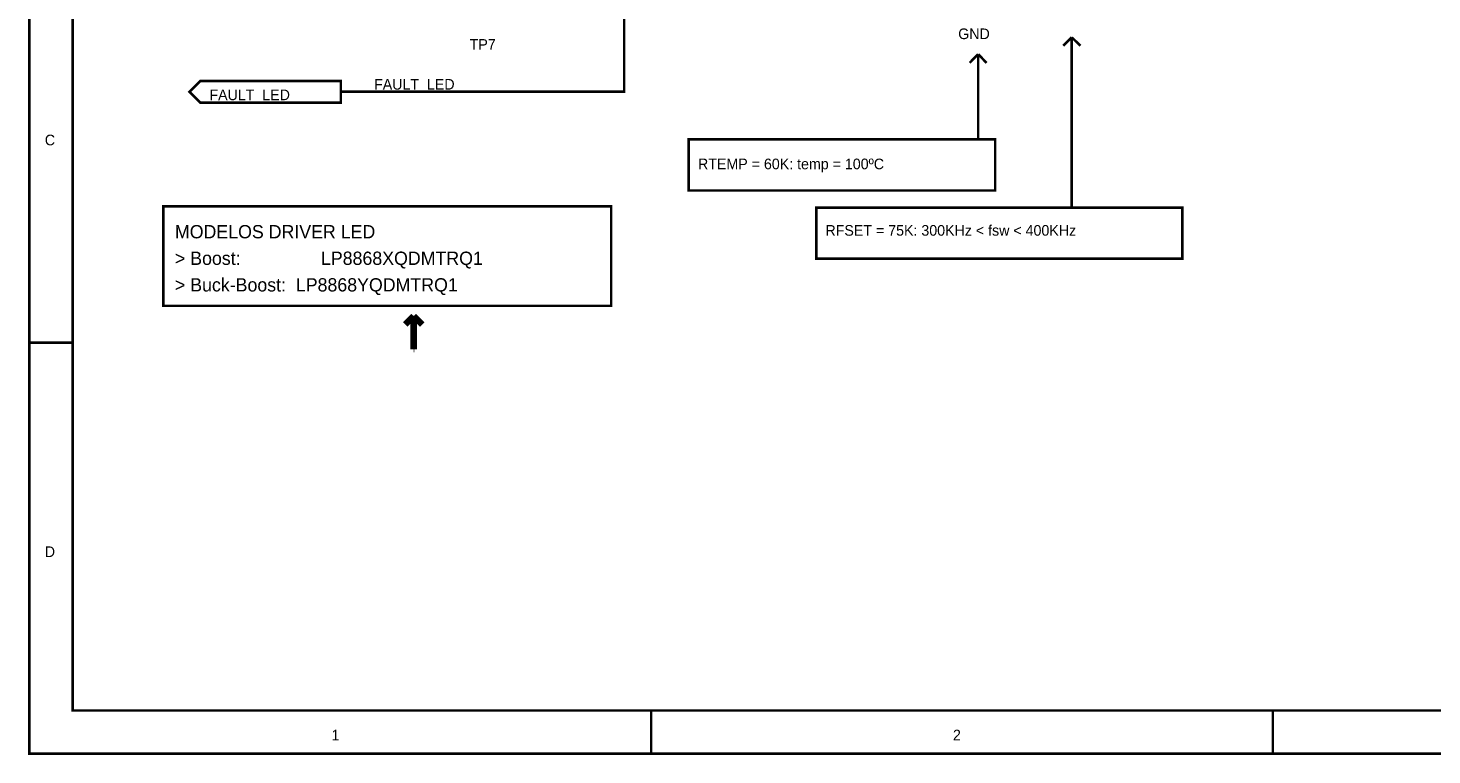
# Model space of a CAD drawing. Header units: inches. Extents: x 0 to 292, y 0 to 193.
# Tile 1 of 189: x 0 to 165, y 0 to 85. Entities that reach past the tile are written whole.
import ezdxf

# ---------------------------------------------------------------- set-up
doc = ezdxf.new("R2010")
doc.units = ezdxf.units.IN
doc.layers.add('Sheet', color=255, linetype='Continuous')

msp = doc.modelspace()

# ---------------------------------------------------------------- linework, layer by layer
at = {"layer": 'Sheet'}
for points in [[(0.06, 193.04, 0.3, 0.3, 0), (292.06, 193.04, 0.3, 0.3, 0), (292.06, 0, 0.3, 0.3, 0), (0.06, 0, 0.3, 0.3, 0), (0.06, 193.04, 0.3, 0.3, 0)], [(0.06, 193.04, 0.0991, 0.0991, 0), (0.06, 0, 0.0991, 0.0991, 0), (292.06, 0, 0.0991, 0.0991, 0), (292.06, 193.04, 0.0991, 0.0991, 0), (0.06, 193.04, 0.0991, 0.0991, 0), (0.06, 193.04, 0.0991, 0.0991, 0)], [(5.14, 187.95, 0.3, 0.3, 0), (286.98, 187.95, 0.3, 0.3, 0), (286.98, 5.07, 0.3, 0.3, 0), (5.14, 5.07, 0.3, 0.3, 0), (5.14, 187.95, 0.3, 0.3, 0)], [(5.14, 187.95, 0.0991, 0.0991, 0), (5.14, 5.07, 0.0991, 0.0991, 0), (286.98, 5.07, 0.0991, 0.0991, 0), (286.98, 187.95, 0.0991, 0.0991, 0), (5.14, 187.95, 0.0991, 0.0991, 0), (5.14, 187.95, 0.0991, 0.0991, 0)], [(20.13, 76.44, 0.3, 0.3, 0), (18.86, 77.71, 0.3, 0.3, 0), (20.13, 78.98, 0.3, 0.3, 0), (36.63, 78.98, 0.3, 0.3, 0), (36.63, 76.44, 0.3, 0.3, 0), (20.13, 76.44, 0.3, 0.3, 0)], [(20.13, 76.44, 0.0991, 0.0991, 0), (18.86, 77.71, 0.0991, 0.0991, 0), (20.13, 78.98, 0.0991, 0.0991, 0), (36.63, 78.98, 0.0991, 0.0991, 0), (36.63, 76.44, 0.0991, 0.0991, 0), (20.13, 76.44, 0.0991, 0.0991, 0)], [(77.47, 72.12, 0.3, 0.3, 0), (113.45, 72.12, 0.3, 0.3, 0), (113.45, 66.11, 0.3, 0.3, 0), (77.47, 66.11, 0.3, 0.3, 0), (77.47, 72.12, 0.3, 0.3, 0)], [(77.47, 72.12, 0.0991, 0.0991, 0), (77.47, 66.11, 0.0991, 0.0991, 0), (113.45, 66.11, 0.0991, 0.0991, 0), (113.45, 72.12, 0.0991, 0.0991, 0), (77.47, 72.12, 0.0991, 0.0991, 0), (77.47, 72.12, 0.0991, 0.0991, 0)], [(15.8, 64.26, 0.3, 0.3, 0), (68.37, 64.26, 0.3, 0.3, 0), (68.37, 52.57, 0.3, 0.3, 0), (15.8, 52.57, 0.3, 0.3, 0), (15.8, 64.26, 0.3, 0.3, 0)], [(15.8, 64.26, 0.0991, 0.0991, 0), (15.8, 52.57, 0.0991, 0.0991, 0), (68.37, 52.57, 0.0991, 0.0991, 0), (68.37, 64.26, 0.0991, 0.0991, 0), (15.8, 64.26, 0.0991, 0.0991, 0), (15.8, 64.26, 0.0991, 0.0991, 0)], [(92.45, 64.11, 0.3, 0.3, 0), (135.43, 64.11, 0.3, 0.3, 0), (135.43, 58.1, 0.3, 0.3, 0), (92.45, 58.1, 0.3, 0.3, 0), (92.45, 64.11, 0.3, 0.3, 0)], [(92.45, 64.11, 0.0991, 0.0991, 0), (92.45, 58.1, 0.0991, 0.0991, 0), (135.43, 58.1, 0.0991, 0.0991, 0), (135.43, 64.11, 0.0991, 0.0991, 0), (92.45, 64.11, 0.0991, 0.0991, 0), (92.45, 64.11, 0.0991, 0.0991, 0)]]:
    msp.add_lwpolyline(points, format="xyseb", close=True, dxfattribs=at)
for points in [[(81.66, 103.58, 0.3, 0.3, 0), (69.89, 103.58, 0.3, 0.3, 0), (69.89, 77.71, 0.3, 0.3, 0), (36.63, 77.71, 0.3, 0.3, 0)], [(122.44, 84.1, 0.3, 0.3, 0), (121.44, 83.11, 0.3, 0.3, 0)], [(122.44, 64.11, 0.3, 0.3, 0), (122.44, 84.1, 0.3, 0.3, 0)], [(123.45, 83.11, 0.3, 0.3, 0), (122.44, 84.1, 0.3, 0.3, 0)], [(111.45, 82.12, 0.3, 0.3, 0), (110.45, 81.1, 0.3, 0.3, 0)], [(111.45, 72.12, 0.3, 0.3, 0), (111.45, 82.12, 0.3, 0.3, 0)], [(112.44, 81.1, 0.3, 0.3, 0), (111.45, 82.12, 0.3, 0.3, 0)], [(121.44, 64.11, 0.3, 0.3, 0), (122.44, 64.11, 0.3, 0.3, 0)], [(45.18, 51.38, 0.749, 0.749, 0), (44.19, 50.38, 0.749, 0.749, 0)], [(45.18, 47.48, 0.749, 0.749, 0), (45.18, 51.38, 0.749, 0.749, 0)], [(46.18, 50.38, 0.749, 0.749, 0), (45.18, 51.38, 0.749, 0.749, 0)], [(0.06, 48.26, 0.3, 0.3, 0), (5.14, 48.26, 0.3, 0.3, 0)], [(45.26, 47.48, 0.749, 0.749, 0), (45.18, 47.48, 0.749, 0.749, 0)], [(73.06, 0, 0.3, 0.3, 0), (73.06, 5.07, 0.3, 0.3, 0)], [(146.05, 0, 0.3, 0.3, 0), (146.05, 5.07, 0.3, 0.3, 0)]]:
    msp.add_lwpolyline(points, format="xyseb", dxfattribs=at)

# ---------------------------------------------------------------- texts
for s, height, p in [('GND', 1.247, (109.11, 83.89)), ('TP7', 1.247, (51.75, 82.64)), ('FAULT_LED', 1.247, (40.53, 77.96)), ('FAULT_LED', 1.247, (21.2, 76.72)), ('C', 1.25, (1.87, 71.42)), ('RTEMP = 60K: temp = 100ºC', 1.2474, (78.56, 68.61)), ('MODELOS DRIVER LED', 1.5593, (17.15, 60.5)), ('RFSET = 75K: 300KHz < fsw < 400KHz', 1.2474, (93.52, 60.81)), ('> Boost: ', 1.559, (17.15, 57.38)), ('       LP8868XQDMTRQ1', 1.5593, (30.24, 57.38)), ('> Buck-Boost:  LP8868YQDMTRQ1', 1.5593, (17.15, 54.26)), ('D', 1.25, (1.87, 23.08)), ('1', 1.25, (35.54, 1.56)), ('2', 1.25, (108.49, 1.56))]:
    msp.add_text(s, height=height, dxfattribs=at).set_placement(p)

doc.saveas('drawing.dxf')
